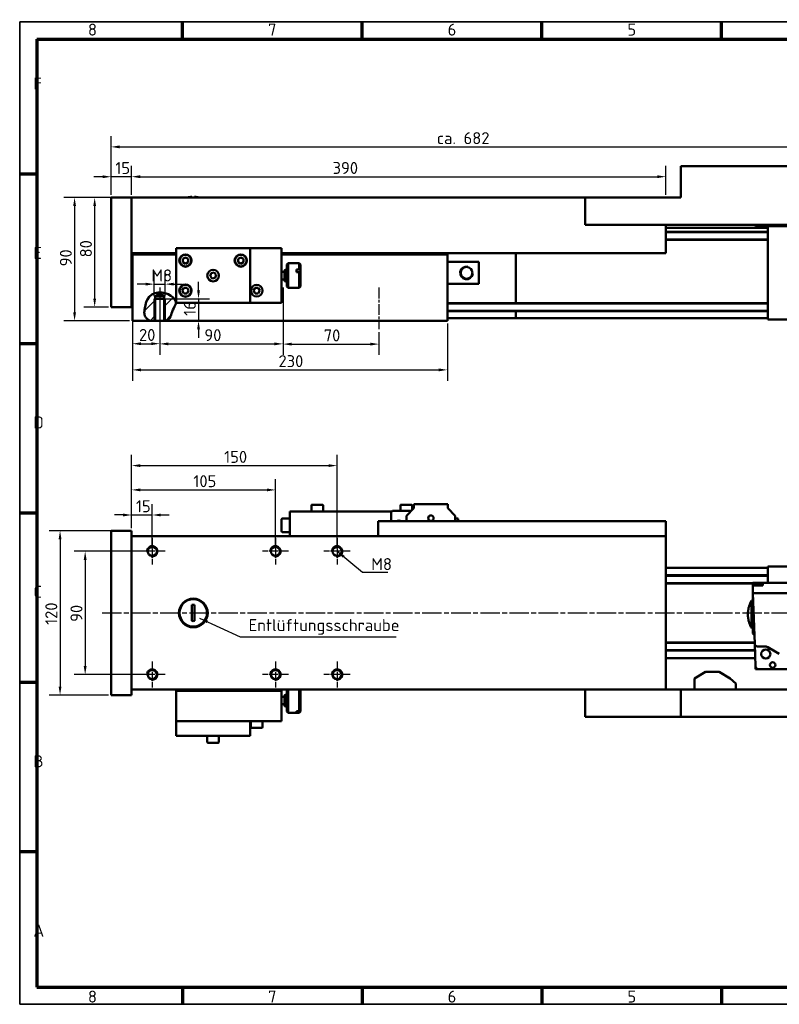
# Model space of a CAD drawing. Header units: millimetres. Extents: x 12 to 1038, y 12 to 732.
# Tile 1 of 4: x 12 to 567, y 12 to 732. Entities that reach past the tile are written whole.
import ezdxf

# ---------------------------------------------------------------- set-up
doc = ezdxf.new("R2010")
doc.units = ezdxf.units.MM
doc.header["$LTSCALE"] = 2.5
doc.linetypes.add('CHAIN', pattern=[0.3543, 0.2362, -0.0295, 0.0591, -0.0295])
doc.layers.get('0').update_dxf_attribs({"lineweight": 25})
for name, color, linetype, lineweight in [('Bemaßung (ISO)', 7, 'Continuous', 25), ('Mittellinie (ISO)', 7, 'Continuous', 25), ('Mittelpunktmarkierung (ISO)', 7, 'Continuous', 25), ('Rahmen (ISO)', 7, 'Continuous', 70), ('Schraffur (ISO)', 7, 'Continuous', 18), ('Sichtbar (ISO)', 7, 'Continuous', 50), ('Sichtbar schmal (ISO)', 7, 'Continuous', 35), ('Symbol (ISO)', 7, 'Continuous', 25)]:
    doc.layers.add(name, color=color, linetype=linetype, lineweight=lineweight)
doc.styles.add('Notiztext (DIN)', font='isocpeur.ttf')
doc.dimstyles.new('Standard (DIN)', dxfattribs={"dimscale": 2.5, "dimtxt": 3.5, "dimasz": 2.5, "dimexe": 3.175, "dimexo": 0.8, "dimgap": 0.8, "dimtad": 1, "dimdec": 3, "dimrnd": 1e-08, "dimtxsty": 'Notiztext (DIN)', "dimcen": 0.09, "dimdle": 10, "dimclrd": 256, "dimclre": 256, "dimclrt": 256, "dimazin": 2, "dimtfac": 0.571429, "dimtdec": 3, "dimtmove": 0, "dimatfit": 3, "dimfxl": 1, "dimtolj": 1, "dimlwd": -1, "dimlwe": -1, "dimarcsym": 0})
doc.dimstyles.new('Standard - Methode 2a (DIN)$7', dxfattribs={"dimscale": 2.5, "dimtxt": 3.5, "dimasz": 2.5, "dimexe": 3.175, "dimexo": 0.8, "dimgap": 0.8, "dimtad": 1, "dimtih": 1, "dimtoh": 1, "dimrnd": 1e-08, "dimtxsty": 'Notiztext (DIN)', "dimcen": 0.09, "dimdle": 10, "dimclrd": 256, "dimclre": 256, "dimclrt": 256, "dimazin": 2, "dimtfac": 1, "dimtmove": 0, "dimatfit": 3, "dimfxl": 1, "dimtolj": 1, "dimlwd": -1, "dimlwe": -1, "dimarcsym": 0})

# ---------------------------------------------------------------- blocks, each defined once
blk = doc.blocks.new('Ränder Hagen+Goebel Rahmen')
at = {"layer": 'Rahmen (ISO)', "linetype": 'Continuous', "lineweight": 35}
for p, q in [((5, 292), (5, 5)), ((5, 292), (415, 292)), ((5, 5), (415, 5))]:
    blk.add_line(p, q, dxfattribs=at)
at = {"layer": 'Rahmen (ISO)'}
for p, q in [((52.5, 287), (52.5, 292)), ((105, 287), (105, 292)), ((157.5, 287), (157.5, 292)), ((210, 287), (210, 292)), ((10, 287), (410, 287)), ((10, 287), (10, 10)), ((10, 247.5), (5, 247.5)), ((10, 198), (5, 198)), ((10, 148.5), (5, 148.5)), ((10, 99), (5, 99)), ((10, 49.5), (5, 49.5)), ((10, 10), (410, 10)), ((52.5, 10), (52.5, 5)), ((105, 10), (105, 5)), ((157.5, 10), (157.5, 5)), ((210, 10), (210, 5))]:
    blk.add_line(p, q, dxfattribs=at)
at = {"layer": 'Symbol (ISO)', "char_height": 3.5, "style": 'Notiztext (DIN)'}
for s, insert, attachment_point in [('8', (26.25, 288), 8), ('7', (78.75, 288), 8), ('6', (131.25, 288), 8), ('5', (183.75, 288), 8), ('F', (9, 272.25), 7), ('E', (9, 222.75), 7), ('D', (9, 173.25), 7), ('C', (9, 123.75), 7), ('B', (9, 74.25), 7), ('A', (9, 24.75), 7), ('8', (26.25, 9), 2), ('7', (78.75, 9), 2), ('6', (131.25, 9), 2), ('5', (183.75, 9), 2)]:
    blk.add_mtext(s, dxfattribs=dict(at, insert=insert, attachment_point=attachment_point))
blk = doc.blocks.new('*D6')
at = {"layer": 'Bemaßung (ISO)'}
for p, q in [((94.24, 360.35), (94.24, 377.82)), ((109.24, 345.35), (109.24, 377.82)), ((87.99, 369.88), (81.74, 369.88)), ((94.24, 369.88), (109.24, 369.88)), ((115.49, 369.88), (121.74, 369.88))]:
    blk.add_line(p, q, dxfattribs=at)
for points in [[(87.99, 370.92), (87.99, 368.84), (94.24, 369.88)], [(115.49, 370.92), (115.49, 368.84), (109.24, 369.88)]]:
    blk.add_solid(points, dxfattribs=at)
at = {"layer": 'Defpoints', "color": 0}
for p in [(109.24, 369.88), (94.24, 358.35), (109.24, 343.35)]:
    blk.add_point(p, dxfattribs=at)
at = {"layer": 'Bemaßung (ISO)', "insert": (97.36, 380.63), "char_height": 8.75, "attachment_point": 1, "style": 'Notiztext (DIN)'}
blk.add_mtext('\\A1;15', dxfattribs=at)
blk = doc.blocks.new('*D7')
at = {"layer": 'Bemaßung (ISO)'}
for p, q in [((94.24, 360.35), (94.24, 396.14)), ((199.24, 345.35), (199.24, 396.14)), ((100.49, 388.2), (192.99, 388.2))]:
    blk.add_line(p, q, dxfattribs=at)
for points in [[(100.49, 389.24), (100.49, 387.16), (94.24, 388.2)], [(192.99, 389.24), (192.99, 387.16), (199.24, 388.2)]]:
    blk.add_solid(points, dxfattribs=at)
at = {"layer": 'Defpoints', "color": 0}
for p in [(199.24, 388.2), (94.24, 358.35), (199.24, 343.35)]:
    blk.add_point(p, dxfattribs=at)
at = {"layer": 'Bemaßung (ISO)', "insert": (139.3, 398.95), "char_height": 8.75, "attachment_point": 1, "style": 'Notiztext (DIN)'}
blk.add_mtext('\\A1;105', dxfattribs=at)
blk = doc.blocks.new('*D8')
at = {"layer": 'Bemaßung (ISO)'}
for p, q in [((94.24, 360.35), (94.24, 413.89)), ((244.24, 345.35), (244.24, 413.89)), ((100.49, 405.95), (237.99, 405.95))]:
    blk.add_line(p, q, dxfattribs=at)
for points in [[(100.49, 406.99), (100.49, 404.91), (94.24, 405.95)], [(237.99, 406.99), (237.99, 404.91), (244.24, 405.95)]]:
    blk.add_solid(points, dxfattribs=at)
at = {"layer": 'Defpoints', "color": 0}
for p in [(244.24, 405.95), (94.24, 358.35), (244.24, 343.35)]:
    blk.add_point(p, dxfattribs=at)
at = {"layer": 'Bemaßung (ISO)', "insert": (161.8, 416.7), "char_height": 8.75, "attachment_point": 1, "style": 'Notiztext (DIN)'}
blk.add_mtext('\\A1;150', dxfattribs=at)
blk = doc.blocks.new('*D9')
at = {"layer": 'Bemaßung (ISO)'}
for p, q in [((107.24, 343.35), (52.37, 343.35)), ((60.3, 337.1), (60.3, 259.6)), ((107.24, 253.35), (52.37, 253.35))]:
    blk.add_line(p, q, dxfattribs=at)
for points in [[(59.26, 337.1), (61.35, 337.1), (60.3, 343.35)], [(59.26, 259.6), (61.35, 259.6), (60.3, 253.35)]]:
    blk.add_solid(points, dxfattribs=at)
at = {"layer": 'Defpoints', "color": 0}
for p in [(109.24, 343.35), (60.3, 253.35), (109.24, 253.35)]:
    blk.add_point(p, dxfattribs=at)
at = {"layer": 'Bemaßung (ISO)', "insert": (49.55, 291.83), "char_height": 8.75, "attachment_point": 1, "rotation": 90, "style": 'Notiztext (DIN)'}
blk.add_mtext('\\A1;90', dxfattribs=at)
blk = doc.blocks.new('*D10')
at = {"layer": 'Bemaßung (ISO)'}
for p, q in [((92.24, 358.35), (34.03, 358.35)), ((41.96, 352.1), (41.96, 244.6)), ((77.24, 238.35), (34.03, 238.35))]:
    blk.add_line(p, q, dxfattribs=at)
for points in [[(40.92, 352.1), (43, 352.1), (41.96, 358.35)], [(40.92, 244.6), (43, 244.6), (41.96, 238.35)]]:
    blk.add_solid(points, dxfattribs=at)
at = {"layer": 'Defpoints', "color": 0}
for p in [(94.24, 358.35), (41.96, 238.35), (79.24, 238.35)]:
    blk.add_point(p, dxfattribs=at)
at = {"layer": 'Bemaßung (ISO)', "insert": (31.21, 289.64), "char_height": 8.75, "attachment_point": 1, "rotation": 90, "style": 'Notiztext (DIN)'}
blk.add_mtext('\\A1;120', dxfattribs=at)
blk = doc.blocks.new('*D11')
at = {"layer": 'Bemaßung (ISO)'}
for p, q in [((79.24, 603.74), (79.24, 624.87)), ((94.24, 603.74), (94.24, 624.87)), ((72.99, 616.93), (66.74, 616.93)), ((94.24, 616.93), (79.24, 616.93)), ((100.49, 616.93), (106.74, 616.93))]:
    blk.add_line(p, q, dxfattribs=at)
for points in [[(72.99, 617.97), (72.99, 615.89), (79.24, 616.93)], [(100.49, 617.97), (100.49, 615.89), (94.24, 616.93)]]:
    blk.add_solid(points, dxfattribs=at)
at = {"layer": 'Defpoints', "color": 0}
for p in [(79.24, 616.93), (79.24, 601.74), (94.24, 601.74)]:
    blk.add_point(p, dxfattribs=at)
at = {"layer": 'Bemaßung (ISO)', "insert": (82.36, 627.68), "char_height": 8.75, "attachment_point": 1, "style": 'Notiztext (DIN)'}
blk.add_mtext('\\A1;15', dxfattribs=at)
blk = doc.blocks.new('*D12')
at = {"layer": 'Bemaßung (ISO)'}
for p, q in [((94.24, 603.74), (94.24, 624.91)), ((484.24, 603.74), (484.24, 624.91)), ((100.49, 616.97), (477.99, 616.97))]:
    blk.add_line(p, q, dxfattribs=at)
for points in [[(100.49, 618.01), (100.49, 615.93), (94.24, 616.97)], [(477.99, 618.01), (477.99, 615.93), (484.24, 616.97)]]:
    blk.add_solid(points, dxfattribs=at)
at = {"layer": 'Defpoints', "color": 0}
for p in [(484.24, 616.97), (94.24, 601.74), (484.24, 601.74)]:
    blk.add_point(p, dxfattribs=at)
at = {"layer": 'Bemaßung (ISO)', "insert": (240.93, 627.72), "char_height": 8.75, "attachment_point": 1, "style": 'Notiztext (DIN)'}
blk.add_mtext('\\A1;390', dxfattribs=at)
blk = doc.blocks.new('*D13')
at = {"layer": 'Bemaßung (ISO)'}
for p, q in [((79.24, 603.74), (79.24, 646.67)), ((760.74, 557.66), (760.74, 646.67)), ((85.49, 638.74), (754.49, 638.74))]:
    blk.add_line(p, q, dxfattribs=at)
for points in [[(85.49, 639.78), (85.49, 637.69), (79.24, 638.74)], [(754.49, 639.78), (754.49, 637.69), (760.74, 638.74)]]:
    blk.add_solid(points, dxfattribs=at)
at = {"layer": 'Defpoints', "color": 0}
for p in [(760.74, 638.74), (79.24, 601.74), (760.74, 555.66)]:
    blk.add_point(p, dxfattribs=at)
at = {"layer": 'Bemaßung (ISO)', "insert": (311.49, 649.49), "char_height": 8.75, "attachment_point": 1, "style": 'Notiztext (DIN)'}
blk.add_mtext('\\A1; ca. 682', dxfattribs=at)
blk = doc.blocks.new('*D14')
at = {"layer": 'Bemaßung (ISO)'}
for p, q in [((77.24, 601.74), (59.3, 601.74)), ((67.23, 595.49), (67.23, 527.99)), ((77.24, 521.74), (59.3, 521.74))]:
    blk.add_line(p, q, dxfattribs=at)
for points in [[(66.19, 595.49), (68.27, 595.49), (67.23, 601.74)], [(66.19, 527.99), (68.27, 527.99), (67.23, 521.74)]]:
    blk.add_solid(points, dxfattribs=at)
at = {"layer": 'Defpoints', "color": 0}
for p in [(79.24, 601.74), (67.23, 521.74), (79.24, 521.74)]:
    blk.add_point(p, dxfattribs=at)
at = {"layer": 'Bemaßung (ISO)', "insert": (56.48, 558.02), "char_height": 8.75, "attachment_point": 1, "rotation": 90, "style": 'Notiztext (DIN)'}
blk.add_mtext('\\A1;80', dxfattribs=at)
blk = doc.blocks.new('*D15')
at = {"layer": 'Bemaßung (ISO)'}
for p, q in [((92.24, 601.74), (44.62, 601.74)), ((52.56, 595.49), (52.56, 517.99)), ((92.74, 511.74), (44.62, 511.74))]:
    blk.add_line(p, q, dxfattribs=at)
for points in [[(51.52, 595.49), (53.6, 595.49), (52.56, 601.74)], [(51.52, 517.99), (53.6, 517.99), (52.56, 511.74)]]:
    blk.add_solid(points, dxfattribs=at)
at = {"layer": 'Defpoints', "color": 0}
for p in [(94.24, 601.74), (52.56, 511.74), (94.74, 511.74)]:
    blk.add_point(p, dxfattribs=at)
at = {"layer": 'Bemaßung (ISO)', "insert": (41.81, 551.49), "char_height": 8.75, "attachment_point": 1, "rotation": 90, "style": 'Notiztext (DIN)'}
blk.add_mtext('\\A1;90', dxfattribs=at)
blk = doc.blocks.new('*D16')
at = {"layer": 'Bemaßung (ISO)'}
for p, q in [((94.74, 558.24), (94.74, 487.05)), ((114.74, 503.49), (114.74, 487.05)), ((100.99, 494.99), (108.49, 494.99))]:
    blk.add_line(p, q, dxfattribs=at)
for points in [[(100.99, 496.03), (100.99, 493.95), (94.74, 494.99)], [(108.49, 496.03), (108.49, 493.95), (114.74, 494.99)]]:
    blk.add_solid(points, dxfattribs=at)
at = {"layer": 'Defpoints', "color": 0}
for p in [(94.74, 560.24), (114.74, 505.49), (114.74, 494.99)]:
    blk.add_point(p, dxfattribs=at)
at = {"layer": 'Bemaßung (ISO)', "insert": (99.59, 505.74), "char_height": 8.75, "attachment_point": 1, "style": 'Notiztext (DIN)'}
blk.add_mtext('\\A1;20', dxfattribs=at)
blk = doc.blocks.new('*D17')
at = {"layer": 'Bemaßung (ISO)'}
for p, q in [((114.74, 533.99), (114.74, 486.91)), ((204.74, 503.49), (204.74, 486.91)), ((120.99, 494.85), (198.49, 494.85))]:
    blk.add_line(p, q, dxfattribs=at)
for points in [[(120.99, 495.89), (120.99, 493.81), (114.74, 494.85)], [(198.49, 495.89), (198.49, 493.81), (204.74, 494.85)]]:
    blk.add_solid(points, dxfattribs=at)
at = {"layer": 'Defpoints', "color": 0}
for p in [(114.74, 535.99), (204.74, 505.49), (204.74, 494.85)]:
    blk.add_point(p, dxfattribs=at)
at = {"layer": 'Bemaßung (ISO)', "insert": (147.33, 505.6), "char_height": 8.75, "attachment_point": 1, "style": 'Notiztext (DIN)'}
blk.add_mtext('\\A1;90', dxfattribs=at)
blk = doc.blocks.new('*D18')
at = {"layer": 'Bemaßung (ISO)'}
for p, q in [((204.74, 533.99), (204.74, 486.75)), ((274.74, 503.49), (274.74, 486.75)), ((210.99, 494.69), (268.49, 494.69))]:
    blk.add_line(p, q, dxfattribs=at)
for points in [[(210.99, 495.73), (210.99, 493.64), (204.74, 494.69)], [(268.49, 495.73), (268.49, 493.64), (274.74, 494.69)]]:
    blk.add_solid(points, dxfattribs=at)
at = {"layer": 'Defpoints', "color": 0}
for p in [(204.74, 535.99), (274.74, 505.49), (274.74, 494.69)]:
    blk.add_point(p, dxfattribs=at)
at = {"layer": 'Bemaßung (ISO)', "insert": (234.48, 505.44), "char_height": 8.75, "attachment_point": 1, "style": 'Notiztext (DIN)'}
blk.add_mtext('\\A1;70', dxfattribs=at)
blk = doc.blocks.new('*D19')
at = {"layer": 'Bemaßung (ISO)'}
for p, q in [((94.74, 558.24), (94.74, 467.92)), ((324.74, 509.74), (324.74, 467.92)), ((100.99, 475.86), (318.49, 475.86))]:
    blk.add_line(p, q, dxfattribs=at)
for points in [[(100.99, 476.9), (100.99, 474.81), (94.74, 475.86)], [(318.49, 476.9), (318.49, 474.81), (324.74, 475.86)]]:
    blk.add_solid(points, dxfattribs=at)
at = {"layer": 'Defpoints', "color": 0}
for p in [(94.74, 560.24), (324.74, 511.74), (324.74, 475.86)]:
    blk.add_point(p, dxfattribs=at)
at = {"layer": 'Bemaßung (ISO)', "insert": (201.43, 486.61), "char_height": 8.75, "attachment_point": 1, "style": 'Notiztext (DIN)'}
blk.add_mtext('\\A1;230', dxfattribs=at)
blk = doc.blocks.new('*D28')
at = {"layer": 'Bemaßung (ISO)'}
for p, q in [((143.06, 533.99), (143.06, 540.24)), ((112.74, 527.74), (151, 527.74)), ((143.06, 527.74), (143.06, 511.74)), ((120.06, 511.74), (151, 511.74)), ((143.06, 505.49), (143.06, 499.24))]:
    blk.add_line(p, q, dxfattribs=at)
for points in [[(142.02, 533.99), (144.1, 533.99), (143.06, 527.74)], [(142.02, 505.49), (144.1, 505.49), (143.06, 511.74)]]:
    blk.add_solid(points, dxfattribs=at)
at = {"layer": 'Defpoints', "color": 0}
for p in [(110.74, 527.74), (118.06, 511.74), (143.06, 511.74)]:
    blk.add_point(p, dxfattribs=at)
at = {"layer": 'Bemaßung (ISO)', "insert": (132.31, 515.36), "char_height": 8.75, "attachment_point": 1, "rotation": 90, "style": 'Notiztext (DIN)'}
blk.add_mtext('\\A1;16', dxfattribs=at)
blk = doc.blocks.new('*D29')
at = {"layer": 'Bemaßung (ISO)'}
for p, q in [((110.74, 529.74), (110.74, 546.43)), ((118.74, 529.74), (118.74, 546.43)), ((104.49, 538.49), (98.24, 538.49)), ((110.74, 538.49), (118.74, 538.49)), ((124.99, 538.49), (131.24, 538.49))]:
    blk.add_line(p, q, dxfattribs=at)
for points in [[(104.49, 539.53), (104.49, 537.45), (110.74, 538.49)], [(124.99, 539.53), (124.99, 537.45), (118.74, 538.49)]]:
    blk.add_solid(points, dxfattribs=at)
at = {"layer": 'Defpoints', "color": 0}
for p in [(118.74, 538.49), (110.74, 527.74), (118.74, 527.74)]:
    blk.add_point(p, dxfattribs=at)
at = {"layer": 'Bemaßung (ISO)', "insert": (108.61, 549.24), "char_height": 8.75, "attachment_point": 1, "style": 'Notiztext (DIN)'}
blk.add_mtext('\\A1;M8', dxfattribs=at)

msp = doc.modelspace()

# ---------------------------------------------------------------- hatches: boundary and pattern name
at = {"layer": 'Schraffur (ISO)'}
h = msp.add_hatch(dxfattribs=at)
h.set_pattern_fill('ANSI31', color=256, scale=63.5, style=0)
h.set_pattern_definition([(45, (0, 0), (-5.61266, 5.61266), [])])
edge = h.paths.add_edge_path()
edge.add_spline(control_points=[(107.8252, 511.7358), (107.0269, 512.1374), (106.2543, 512.6213), (105.593, 513.1901)], knot_values=[0.11928256, 0.11928256, 0.11928256, 0.11928256, 0.37963108, 0.37963108, 0.37963108, 0.37963108], degree=3, periodic=0)
edge.add_spline(control_points=[(105.593, 513.1901), (105.5191, 513.2536), (105.4466, 513.3183), (104.6302, 514.0736), (104.2255, 514.7146), (103.7079, 515.8376), (103.5638, 516.4434), (103.4436, 517.9111), (103.5257, 518.7829), (103.7443, 520.2454), (104.3042, 523.8726), (105.3796, 526.8734), (105.9372, 528.0081), (107.7029, 530.0244), (108.723, 530.7853), (111.1285, 531.9652), (112.5129, 532.3211), (115.5571, 532.5589), (117.1982, 532.3581), (120.6592, 531.3421), (122.3569, 530.4368), (124.6135, 528.7058), (125.4055, 527.8947), (126.3133, 526.4502), (126.4781, 525.9397), (126.6244, 525.1204), (126.6162, 524.7135), (126.4347, 523.8198), (126.2443, 523.3593), (125.634, 522.1347), (125.144, 521.3464), (123.7859, 518.4974), (123.3889, 517.0262), (122.4607, 514.6816), (122.0763, 513.8538), (121.2104, 512.5905), (120.8072, 512.1321), (120.3404, 511.7358)], knot_values=[0.37963108, 0.37963108, 0.37963108, 0.37963108, 0.40872605, 0.40872605, 0.71418423, 0.71418423, 1.04676779, 1.04676779, 1.4719565, 1.4719565, 1.68644578, 1.68644578, 1.80195195, 1.80195195, 1.90577222, 1.90577222, 2.02166857, 2.02166857, 2.15530119, 2.15530119, 2.3160909, 2.3160909, 2.43123952, 2.43123952, 2.51746435, 2.51746435, 2.60690166, 2.60690166, 2.70900864, 2.70900864, 2.86925582, 2.86925582, 3.130898, 3.130898, 3.27557915, 3.27557915, 3.37663319, 3.37663319, 3.37663319, 3.37663319], degree=3, periodic=0)
edge.add_line((120.3404, 511.7358), (118.7379, 511.7358))
edge.add_line((118.7379, 511.7358), (118.0614, 511.7358))
edge.add_line((118.0614, 511.7358), (118.0614, 527.7358))
edge.add_line((118.0614, 527.7358), (118.0614, 529.7358))
edge.add_line((118.0614, 529.7358), (114.7379, 531.7328))
edge.add_line((114.7379, 531.7328), (111.4144, 529.7358))
edge.add_line((111.4144, 529.7358), (111.4144, 527.7358))
edge.add_line((111.4144, 527.7358), (111.4144, 511.7358))
edge.add_line((111.4144, 511.7358), (110.7379, 511.7358))
edge.add_line((110.7379, 511.7358), (107.8252, 511.7358))

# ---------------------------------------------------------------- linework, layer by layer
at = {"layer": 'Mittellinie (ISO)', "linetype": 'CHAIN', "ltscale": 13.55663}
for p, q in [((114.7379, 535.9858), (114.7379, 505.4858)), ((204.7379, 535.9858), (204.7379, 505.4858)), ((274.7379, 535.9858), (274.7379, 505.4858))]:
    msp.add_line(p, q, dxfattribs=at)
at = {"layer": 'Mittellinie (ISO)', "linetype": 'CHAIN', "ltscale": 23.990969}
msp.add_line((72.6049, 298.3493), (765.4879, 298.3493), dxfattribs=at)
at = {"layer": 'Mittelpunktmarkierung (ISO)', "linetype": 'CHAIN', "ltscale": 8.510415}
for p, q in [((109.2379, 352.9228), (109.2379, 333.7758)), ((199.2379, 352.9228), (199.2379, 333.7758)), ((244.2379, 352.9228), (244.2379, 333.7758)), ((118.8114, 343.3493), (99.6644, 343.3493)), ((208.8114, 343.3493), (189.6644, 343.3493)), ((253.8114, 343.3493), (234.6644, 343.3493)), ((109.2379, 262.9228), (109.2379, 243.7758)), ((199.2379, 262.9228), (199.2379, 243.7758)), ((244.2379, 262.9228), (244.2379, 243.7758)), ((118.8114, 253.3493), (99.6644, 253.3493)), ((208.8114, 253.3493), (189.6644, 253.3493)), ((253.8114, 253.3493), (234.6644, 253.3493))]:
    msp.add_line(p, q, dxfattribs=at)
at = {"layer": 'Sichtbar (ISO)'}
for p, q in [((495.2379, 624.7358), (495.2379, 601.7358)), ((495.2379, 624.7358), (735.2379, 624.7358)), ((79.2379, 601.7358), (79.2379, 521.7358)), ((94.2379, 601.7358), (79.2379, 601.7358)), ((94.2379, 601.7358), (425.2379, 601.7358)), ((94.2379, 601.7358), (94.2379, 521.7358)), ((138.2379, 602.2083), (138.2379, 601.7358)), ((140.2379, 601.7358), (140.2379, 602.2083)), ((495.2379, 601.7358), (425.2379, 601.7358)), ((425.2379, 601.7358), (425.2379, 581.7358)), ((425.2379, 581.7358), (735.2379, 581.7358)), ((484.2379, 561.0358), (484.2379, 581.7358)), ((558.7379, 579.7358), (484.2379, 579.7358)), ((484.2379, 576.7918), (558.7379, 576.7918)), ((549.7379, 581.7358), (549.7379, 580.7358)), ((549.7379, 580.7358), (624.7379, 580.7358)), ((558.7379, 580.7358), (558.7379, 512.7358)), ((484.2379, 570.7918), (558.7379, 570.7918)), ((126.7379, 561.0358), (94.2379, 561.0358)), ((94.7379, 561.0358), (94.7379, 560.2358)), ((180.7379, 564.7358), (126.7379, 564.7358)), ((126.7379, 564.7358), (126.7379, 524.7358)), ((180.7379, 524.7358), (180.7379, 564.7358)), ((180.7379, 564.7358), (203.7379, 564.7358)), ((203.7379, 524.7358), (203.7379, 564.7358)), ((484.2379, 561.0358), (203.7379, 561.0358)), ((324.7379, 560.2358), (324.7379, 561.0358)), ((374.7379, 524.6362), (374.7379, 561.0358)), ((374.7379, 524.6362), (374.7379, 561.0358)), ((126.7379, 560.2358), (94.7379, 560.2358)), ((94.7379, 560.2358), (94.7379, 511.7358)), ((131.5389, 556.8905), (133.5389, 558.0452)), ((131.5389, 554.5811), (131.5389, 556.8905)), ((133.5389, 553.4264), (131.5389, 554.5811)), ((133.5389, 558.0452), (135.5389, 556.8905)), ((135.5389, 554.5811), (133.5389, 553.4264)), ((135.5389, 556.8905), (135.5389, 554.5811)), ((171.9369, 556.8905), (173.9369, 558.0452)), ((171.9369, 554.5811), (171.9369, 556.8905)), ((173.9369, 553.4264), (171.9369, 554.5811)), ((173.9369, 558.0452), (175.9369, 556.8905)), ((175.9369, 554.5811), (173.9369, 553.4264)), ((175.9369, 556.8905), (175.9369, 554.5811)), ((324.7379, 560.2358), (203.7379, 560.2358)), ((324.7379, 511.7358), (324.7379, 560.2358)), ((324.7379, 554.7981), (347.7379, 554.7981)), ((347.7379, 538.6736), (347.7379, 554.7981)), ((152.1864, 546.4464), (154.4435, 546.9348)), ((154.4435, 546.9348), (155.9951, 545.2242)), ((203.7379, 547.4858), (205.7362, 547.4858)), ((205.7362, 548.1358), (205.7362, 541.3358)), ((207.5362, 552.7358), (208.5362, 553.7358)), ((207.5362, 536.7358), (207.5362, 552.7358)), ((208.5362, 553.7358), (208.5362, 535.7358)), ((208.5362, 553.7358), (216.5362, 553.7358)), ((214.5362, 549.1142), (214.5362, 547.2695)), ((214.5362, 549.1142), (216.5362, 549.1142)), ((216.5362, 547.2695), (214.5362, 547.2695)), ((216.5362, 549.1142), (216.5362, 553.7358)), ((217.5362, 552.7358), (216.5362, 553.7358)), ((216.5362, 535.7358), (216.5362, 547.2695)), ((217.5362, 552.7358), (217.5362, 548.7251)), ((217.5362, 548.7251), (217.5362, 546.8804)), ((217.5362, 546.8804), (217.5362, 536.7358)), ((151.4807, 544.2474), (152.1864, 546.4464)), ((153.0323, 542.5369), (151.4807, 544.2474)), ((155.2895, 543.0253), (153.0323, 542.5369)), ((155.9951, 545.2242), (155.2895, 543.0253)), ((203.7379, 541.9858), (205.7362, 541.9858)), ((131.2295, 533.7358), (132.3842, 535.7358)), ((132.3842, 531.7358), (131.2295, 533.7358)), ((132.3842, 535.7358), (134.6936, 535.7358)), ((134.6936, 535.7358), (135.8483, 533.7358)), ((135.8483, 533.7358), (134.6936, 531.7358)), ((183.2295, 533.7358), (184.3842, 535.7358)), ((184.3842, 531.7358), (183.2295, 533.7358)), ((184.3842, 535.7358), (186.6936, 535.7358)), ((186.6936, 535.7358), (187.8483, 533.7358)), ((187.8483, 533.7358), (186.6936, 531.7358)), ((207.5362, 536.7358), (208.5362, 535.7358)), ((208.5362, 535.7358), (216.5362, 535.7358)), ((217.5362, 536.7358), (216.5362, 535.7358)), ((347.7379, 538.6736), (324.7379, 538.6736)), ((110.7379, 527.7358), (118.7379, 527.7358)), ((114.7379, 531.7328), (111.4144, 529.7358)), ((111.4144, 529.7358), (111.4144, 511.7358)), ((111.4144, 529.7358), (118.0614, 529.7358)), ((118.0614, 529.7358), (114.7379, 531.7328)), ((118.0614, 511.7358), (118.0614, 529.7358)), ((134.6936, 531.7358), (132.3842, 531.7358)), ((186.6936, 531.7358), (184.3842, 531.7358)), ((94.2379, 521.7358), (79.2379, 521.7358)), ((126.7379, 524.7358), (180.7379, 524.7358)), ((180.7379, 524.7358), (203.7379, 524.7358)), ((324.7379, 524.6362), (558.7379, 524.6362)), ((324.7379, 518.6362), (558.7379, 518.6362)), ((374.7379, 513.7358), (374.7379, 518.6362)), ((374.7379, 513.7358), (374.7379, 518.6362)), ((107.8252, 511.7358), (94.7379, 511.7358)), ((111.4144, 511.7358), (107.8252, 511.7358)), ((118.0614, 511.7358), (111.4144, 511.7358)), ((120.3404, 511.7358), (118.0614, 511.7358)), ((324.7379, 511.7358), (120.3404, 511.7358)), ((374.7379, 513.7358), (324.7379, 513.7358)), ((558.7379, 513.7358), (374.7379, 513.7358)), ((576.7379, 512.7358), (558.7379, 512.7358)), ((225.4879, 376.8493), (225.4879, 372.3493)), ((225.9879, 377.3493), (233.4879, 377.3493)), ((233.9879, 376.8493), (233.9879, 372.3493)), ((290.4879, 376.8493), (290.4879, 372.8493)), ((290.9879, 377.3493), (298.4879, 377.3493)), ((300.1879, 374.8493), (294.8379, 369.3493)), ((298.9879, 376.8493), (298.9879, 373.6157)), ((300.1879, 377.8493), (300.1879, 374.8493)), ((300.1879, 377.8493), (325.1879, 377.8493)), ((325.1879, 374.8493), (325.1879, 377.8493)), ((330.5379, 369.3493), (325.1879, 374.8493)), ((204.3379, 367.3493), (209.7379, 367.3493)), ((284.2379, 372.3493), (209.7379, 372.3493)), ((209.7379, 372.3493), (209.7379, 354.3493)), ((283.7379, 371.8493), (284.7379, 372.8493)), ((283.7379, 365.3493), (283.7379, 371.8493)), ((284.7379, 372.8493), (298.2425, 372.8493)), ((294.8379, 369.3493), (294.8379, 365.3493)), ((330.5379, 365.3493), (330.5379, 369.3493)), ((332.1379, 367.3493), (330.5379, 367.3493)), ((203.7379, 357.9493), (203.7379, 366.7493)), ((484.2379, 365.3493), (274.2379, 365.3493)), ((274.2379, 354.3493), (274.2379, 365.3493)), ((332.7379, 366.7493), (332.7379, 365.3493)), ((484.2379, 354.3493), (484.2379, 365.3493)), ((94.2379, 358.3493), (79.2379, 358.3493)), ((79.2379, 358.3493), (79.2379, 238.3493)), ((94.2379, 358.3493), (94.2379, 238.3493)), ((94.2379, 354.3493), (484.2379, 354.3493)), ((94.2379, 242.3493), (94.2379, 354.3493)), ((204.3379, 357.3493), (209.7379, 357.3493)), ((484.2379, 242.3493), (484.2379, 354.3493)), ((558.7379, 331.3493), (484.2379, 331.3493)), ((576.7379, 332.3493), (558.7379, 332.3493)), ((558.7379, 332.3493), (558.7379, 320.3493)), ((484.2379, 325.8499), (558.7379, 325.8499)), ((484.2379, 319.8499), (547.7379, 319.8499)), ((551.1379, 320.3493), (547.7379, 320.3493)), ((547.7379, 318.3493), (547.7379, 320.3493)), ((555.1379, 318.3493), (547.7379, 318.3493)), ((547.7379, 312.8493), (547.7379, 318.3493)), ((548.4245, 319.3393), (548.3379, 318.3493)), ((548.4245, 319.3393), (548.4917, 319.3393)), ((548.4319, 319.3393), (548.4629, 319.6929)), ((548.5234, 319.6929), (548.4917, 319.3393)), ((548.9627, 320.1493), (549.0376, 320.1493)), ((553.2382, 320.1493), (549.0376, 320.1493)), ((555.1379, 320.3493), (551.1379, 320.3493)), ((553.2382, 320.1493), (553.3131, 320.1493)), ((553.7841, 319.3393), (553.7524, 319.6929)), ((553.7841, 319.3393), (553.8513, 319.3393)), ((553.8129, 319.6929), (553.8439, 319.3393)), ((553.8513, 319.3393), (553.9379, 318.3493)), ((555.1379, 318.3493), (555.1379, 320.3493)), ((619.3379, 320.3493), (555.1379, 320.3493)), ((547.8379, 312.8493), (547.7379, 312.8493)), ((547.8379, 297.3493), (547.8379, 312.8493)), ((547.8379, 312.8493), (626.6379, 312.8493)), ((549.1289, 275.8795), (547.8379, 312.8493)), ((138.2379, 304.2088), (138.2379, 292.4899)), ((140.2379, 292.4899), (140.2379, 304.2088)), ((545.1379, 303.5), (545.1379, 303.5808)), ((546.8379, 287.3493), (546.8379, 307.3493)), ((547.8379, 307.3493), (546.8379, 307.3493)), ((547.8379, 297.3493), (547.8379, 283.3493)), ((545.1379, 291.1179), (545.1379, 291.1987)), ((547.8379, 287.3493), (546.8379, 287.3493)), ((547.8379, 283.3493), (548.8379, 282.3493)), ((548.8379, 284.2131), (548.8379, 282.3493)), ((548.8379, 282.3493), (548.903, 282.3493)), ((484.2379, 276.8499), (549.095, 276.8499)), ((549.7086, 259.2795), (549.1289, 275.8795)), ((556.1732, 273.9493), (551.1277, 273.9493)), ((567.0845, 268.4232), (558.6732, 273.2795)), ((484.2379, 270.8499), (549.3046, 270.8499)), ((549.4966, 265.3493), (484.2379, 265.3493)), ((549.7379, 257.3493), (549.7379, 259.0013)), ((513.2458, 255.3493), (505.2458, 250.3493)), ((523.2458, 255.3493), (513.2458, 255.3493)), ((531.2458, 250.3493), (523.2458, 255.3493)), ((551.7074, 257.3493), (549.7379, 257.3493)), ((572.9757, 257.3493), (551.7074, 257.3493)), ((505.2458, 250.3493), (505.2458, 242.3493)), ((535.2458, 246.8493), (531.2458, 250.3493)), ((535.2458, 242.3493), (535.2458, 246.8493)), ((94.2379, 238.3493), (79.2379, 238.3493)), ((94.2379, 242.3493), (484.2379, 242.3493)), ((126.7379, 241.3493), (126.7379, 242.3493)), ((126.7379, 241.3493), (203.7379, 241.3493)), ((126.7379, 219.3493), (126.7379, 241.3493)), ((203.7379, 241.3493), (203.7379, 242.3493)), ((203.7379, 219.3493), (203.7379, 241.3493)), ((205.7362, 237.7493), (205.7362, 230.9493)), ((207.5362, 226.3493), (207.5362, 242.3493)), ((208.5362, 242.3493), (208.5362, 225.3493)), ((216.5362, 226.4861), (216.5362, 242.3493)), ((217.5362, 242.3493), (217.5362, 227.4149)), ((425.2379, 242.3493), (425.2379, 222.3493)), ((425.2379, 242.3493), (495.2379, 242.3493)), ((495.2379, 242.3493), (495.2379, 222.3493)), ((495.2379, 242.3493), (735.2379, 242.3493)), ((203.7379, 237.0993), (205.7362, 237.0993)), ((203.7379, 231.5993), (205.7362, 231.5993)), ((207.5362, 226.3493), (208.5362, 225.3493)), ((208.5362, 225.3493), (216.5362, 225.3493)), ((214.5362, 226.4861), (214.5362, 225.7133)), ((214.5362, 226.4861), (216.5362, 226.4861)), ((216.5362, 225.7133), (214.5362, 225.7133)), ((217.5362, 226.3493), (216.5362, 225.3493)), ((216.5362, 225.3493), (216.5362, 225.7133)), ((217.5362, 227.4149), (217.5362, 226.6422)), ((217.5362, 226.6422), (217.5362, 226.3493)), ((126.7379, 219.2493), (126.7379, 219.3493)), ((126.7379, 219.3493), (203.7379, 219.3493)), ((180.7379, 219.2493), (126.7379, 219.2493)), ((126.7379, 208.5493), (126.7379, 219.2493)), ((180.7379, 219.3493), (180.7379, 219.2493)), ((180.7379, 208.5493), (180.7379, 219.2493)), ((181.2889, 214.8493), (181.2889, 219.3493)), ((189.7889, 214.8493), (189.7889, 219.3493)), ((495.2379, 222.3493), (425.2379, 222.3493)), ((495.2379, 222.3493), (735.2379, 222.3493)), ((189.2889, 214.3493), (181.7889, 214.3493)), ((180.7379, 208.5493), (126.7379, 208.5493)), ((149.4879, 204.0493), (149.4879, 208.5493)), ((157.4879, 203.5493), (149.9879, 203.5493)), ((157.9879, 204.0493), (157.9879, 208.5493))]:
    msp.add_line(p, q, dxfattribs=at)
at = {"layer": 'Sichtbar (ISO)', "flags": 128}
for points in [[(216.5362, 549.1142), (216.5803, 549.097), (216.6242, 549.08), (216.6679, 549.063), (216.7113, 549.0461), (216.7545, 549.0293), (216.7975, 549.0126), (216.8403, 548.9959), (216.8829, 548.9794), (216.9253, 548.9629), (216.9674, 548.9465), (217.0094, 548.9302), (217.0511, 548.9139), (217.0926, 548.8978), (217.134, 548.8817), (217.1751, 548.8657), (217.216, 548.8498), (217.2567, 548.8339), (217.2972, 548.8181), (217.3375, 548.8024), (217.3777, 548.7868), (217.4176, 548.7713), (217.4573, 548.7558), (217.4968, 548.7404), (217.5362, 548.7251)], [(217.5362, 546.8804), (217.4968, 546.8957), (217.4573, 546.9111), (217.4176, 546.9266), (217.3776, 546.9422), (217.3375, 546.9578), (217.2972, 546.9735), (217.2567, 546.9892), (217.216, 547.0051), (217.1751, 547.021), (217.134, 547.037), (217.0926, 547.0531), (217.0511, 547.0693), (217.0094, 547.0855), (216.9674, 547.1018), (216.9253, 547.1182), (216.8829, 547.1347), (216.8403, 547.1513), (216.7975, 547.1679), (216.7545, 547.1846), (216.7113, 547.2014), (216.6679, 547.2183), (216.6242, 547.2353), (216.5803, 547.2524), (216.5362, 547.2695)], [(105.593, 513.1901), (105.1063, 513.6457), (104.7091, 514.0893), (104.3944, 514.5125), (104.1499, 514.9119), (103.9632, 515.284), (103.8157, 515.6469), (103.6978, 516.0159), (103.608, 516.392), (103.5442, 516.7761), (103.5049, 517.169), (103.4881, 517.5704), (103.4917, 517.9808), (103.5137, 518.4015), (103.552, 518.8337), (103.6042, 519.2787), (103.6684, 519.7378), (103.8649, 520.9477), (104.2913, 523.1634), (104.881, 525.4613), (105.6918, 527.3769), (107.0653, 529.2889), (108.9779, 530.8544), (111.2276, 531.8983), (113.6597, 532.4077), (116.1513, 532.4079), (118.6026, 531.9448), (120.9035, 531.0923), (122.9166, 529.9674), (124.5688, 528.6698), (125.8096, 527.2449), (126.4544, 525.9359), (126.6008, 524.9572), (126.4623, 524.0112), (126.0985, 523.0711), (125.5885, 522.094), (124.9852, 520.9795), (124.3501, 519.6563), (123.8304, 518.373), (123.3928, 517.1588), (122.9687, 515.9781), (122.4926, 514.8034), (121.9171, 513.6663), (121.2027, 512.6215), (120.3404, 511.7358)], [(107.8252, 511.7358), (107.7256, 511.7865), (107.6262, 511.8379), (107.5272, 511.8903), (107.4286, 511.9435), (107.3304, 511.9976), (107.2326, 512.0525), (107.1353, 512.1083), (107.0386, 512.1649), (106.9425, 512.2225), (106.8469, 512.2809), (106.752, 512.3401), (106.6577, 512.4003), (106.5642, 512.4613), (106.4714, 512.5231), (106.3794, 512.5859), (106.2882, 512.6495), (106.1979, 512.714), (106.1085, 512.7794), (106.02, 512.8456), (105.9325, 512.9128), (105.846, 512.9808), (105.7606, 513.0497), (105.6762, 513.1194), (105.593, 513.1901)], [(548.4629, 319.6929), (548.4666, 319.7241), (548.4724, 319.7553), (548.4801, 319.7859), (548.4895, 319.8154), (548.5002, 319.8432), (548.5128, 319.8705), (548.5274, 319.898), (548.5441, 319.9249), (548.5624, 319.9508), (548.5821, 319.9751), (548.6025, 319.9974), (548.6238, 320.018), (548.6472, 320.0381), (548.6723, 320.0571), (548.6988, 320.0746), (548.7261, 320.0903), (548.7536, 320.1039), (548.7808, 320.1154), (548.8095, 320.1254), (548.8396, 320.1341), (548.8706, 320.1409), (548.9019, 320.1456), (548.9328, 320.1484), (548.9627, 320.1493)], [(549.0376, 320.1493), (549.0072, 320.1485), (548.9758, 320.1458), (548.944, 320.1412), (548.9125, 320.1346), (548.8817, 320.1262), (548.8522, 320.1163), (548.8244, 320.1051), (548.7964, 320.0918), (548.7685, 320.0765), (548.7412, 320.0593), (548.7152, 320.0404), (548.6909, 320.0204), (548.6687, 319.9998), (548.6478, 319.9777), (548.6274, 319.9535), (548.6083, 319.9276), (548.591, 319.9005), (548.5756, 319.8727), (548.5624, 319.845), (548.5512, 319.817), (548.5414, 319.7873), (548.5333, 319.7562), (548.5273, 319.7246), (548.5234, 319.6929)], [(553.7524, 319.6929), (553.7485, 319.7246), (553.7425, 319.7562), (553.7344, 319.7873), (553.7246, 319.817), (553.7134, 319.845), (553.7002, 319.8727), (553.6849, 319.9005), (553.6675, 319.9276), (553.6484, 319.9535), (553.628, 319.9777), (553.6071, 319.9998), (553.5849, 320.0204), (553.5606, 320.0404), (553.5346, 320.0593), (553.5073, 320.0765), (553.4794, 320.0918), (553.4514, 320.1051), (553.4236, 320.1163), (553.3941, 320.1262), (553.3633, 320.1346), (553.3318, 320.1412), (553.3, 320.1458), (553.2686, 320.1485), (553.2382, 320.1493)], [(553.3131, 320.1493), (553.343, 320.1484), (553.3739, 320.1456), (553.4052, 320.1409), (553.4362, 320.1341), (553.4663, 320.1254), (553.495, 320.1154), (553.5222, 320.1039), (553.5497, 320.0903), (553.577, 320.0746), (553.6035, 320.0571), (553.6287, 320.0381), (553.652, 320.018), (553.6733, 319.9974), (553.6937, 319.9751), (553.7134, 319.9508), (553.7317, 319.9249), (553.7484, 319.898), (553.763, 319.8705), (553.7756, 319.8432), (553.7863, 319.8154), (553.7957, 319.7859), (553.8034, 319.7553), (553.8092, 319.7241), (553.8129, 319.6929)], [(545.1379, 303.5), (544.9818, 302.9989), (544.8382, 302.4904), (544.7075, 301.9761), (544.5906, 301.4575), (544.4877, 300.9361), (544.3991, 300.4136), (544.3247, 299.8916), (544.2647, 299.3718), (544.219, 298.856), (544.1871, 298.3457), (544.1684, 297.843), (544.1622, 297.3493), (544.1684, 296.8557), (544.1871, 296.3529), (544.219, 295.8427), (544.2647, 295.3269), (544.3247, 294.8071), (544.3991, 294.2851), (544.4877, 293.7626), (544.5906, 293.2412), (544.7075, 292.7226), (544.8382, 292.2082), (544.9818, 291.6998), (545.1379, 291.1987)], [(216.5362, 226.4861), (216.5803, 226.5271), (216.6242, 226.5678), (216.6679, 226.6084), (216.7113, 226.6487), (216.7545, 226.6888), (216.7975, 226.7287), (216.8403, 226.7685), (216.8829, 226.808), (216.9253, 226.8473), (216.9674, 226.8865), (217.0094, 226.9255), (217.0511, 226.9642), (217.0926, 227.0028), (217.134, 227.0412), (217.1751, 227.0794), (217.216, 227.1174), (217.2567, 227.1552), (217.2972, 227.1928), (217.3375, 227.2303), (217.3777, 227.2676), (217.4176, 227.3047), (217.4573, 227.3416), (217.4968, 227.3784), (217.5362, 227.4149)], [(217.5362, 226.6422), (217.4968, 226.6056), (217.4573, 226.5688), (217.4176, 226.5319), (217.3776, 226.4948), (217.3375, 226.4575), (217.2972, 226.4201), (217.2567, 226.3824), (217.216, 226.3446), (217.1751, 226.3066), (217.134, 226.2684), (217.0926, 226.23), (217.0511, 226.1914), (217.0094, 226.1527), (216.9674, 226.1137), (216.9253, 226.0746), (216.8829, 226.0352), (216.8403, 225.9957), (216.7975, 225.956), (216.7545, 225.916), (216.7113, 225.8759), (216.6679, 225.8356), (216.6242, 225.795), (216.5803, 225.7543), (216.5362, 225.7133)]]:
    msp.add_lwpolyline(points, dxfattribs=at)
at = {"layer": 'Sichtbar (ISO)'}
for centre, radius in [((133.5389, 555.7358), 4.5), ((133.5389, 555.7358), 4.25), ((173.9369, 555.7358), 4.5), ((173.9369, 555.7358), 4.25), ((153.7379, 544.7358), 4.25), ((338.7379, 546.7358), 4.283), ((133.5389, 533.7358), 4.5), ((133.5389, 533.7358), 4.25), ((185.5389, 533.7358), 4.25), ((312.6879, 367.5493), 2), ((312.6879, 367.5493), 2), ((109.2379, 343.3493), 3.3235), ((199.2379, 343.3493), 3.3235), ((244.2379, 343.3493), 3.3235), ((139.2379, 298.3493), 10.5), ((139.2379, 298.3493), 10), ((557.2379, 268.3493), 3.3), ((562.2379, 260.3493), 2), ((109.2379, 253.3493), 3.3235), ((199.2379, 253.3493), 3.3235), ((244.2379, 253.3493), 3.3235)]:
    msp.add_circle(centre, radius, dxfattribs=at)
for centre, radius, start, end in [((139.2379, 584.0692), 18.1667, 93.155491, 103.4736779), ((139.2379, 584.0692), 18.1667, 76.5263221, 86.844509), ((206.6362, 548.1358), 0.9, 0, 180), ((206.6362, 541.3358), 0.9, 180, 0), ((225.9879, 376.8493), 0.5, 90, 180), ((233.4879, 376.8493), 0.5, 0, 90), ((290.9879, 376.8493), 0.5, 90, 180), ((298.4879, 376.8493), 0.5, 0, 90), ((204.3379, 366.7493), 0.6, 90, 180), ((332.1379, 366.7493), 0.6, 0, 90), ((289.2379, 362.3493), 3.5, 58.9972809, 121.0027191), ((204.3379, 357.9493), 0.6, 180, 270), ((139.2379, 298.3493), 5.9442, 80.3149809, 99.6850191), ((563.9379, 297.3678), 19.8, 149.7273091, 161.7126014), ((139.2379, 298.3493), 5.9442, 260.3149809, 279.6850191), ((563.9379, 297.3308), 19.8, 198.2873986, 210.2726909), ((551.1277, 275.9493), 2, 182, 270), ((556.1732, 268.9493), 5, 60, 90), ((551.7074, 259.3493), 2, 182, 270), ((206.6362, 237.7493), 0.9, 0, 180), ((206.6362, 230.9493), 0.9, 180, 0), ((181.7889, 214.8493), 0.5, 180, 270), ((189.2889, 214.8493), 0.5, 270, 0), ((149.9879, 204.0493), 0.5, 180, 270), ((157.4879, 204.0493), 0.5, 270, 0)]:
    msp.add_arc(centre, radius, start, end, dxfattribs=at)
at = {"layer": 'Sichtbar schmal (ISO)'}
for p, q in [((558.7379, 576.1928), (484.2379, 576.1928)), ((484.2379, 571.3908), (558.7379, 571.3908)), ((110.7379, 527.7358), (110.7379, 511.7358)), ((118.7379, 511.7358), (118.7379, 527.7358)), ((558.7379, 524.0372), (324.7379, 524.0372)), ((324.7379, 519.2352), (558.7379, 519.2352)), ((558.7379, 325.2509), (484.2379, 325.2509)), ((484.2379, 320.4489), (558.7379, 320.4489)), ((549.116, 276.2509), (484.2379, 276.2509)), ((484.2379, 271.4489), (549.2836, 271.4489))]:
    msp.add_line(p, q, dxfattribs=at)
for centre, radius, start, end in [((338.7379, 546.7358), 4.864, 80, 350), ((109.2379, 343.3493), 4, 260, 170), ((199.2379, 343.3493), 4, 260, 170), ((244.2379, 343.3493), 4, 260, 170), ((109.2379, 253.3493), 4, 260, 170), ((199.2379, 253.3493), 4, 260, 170), ((244.2379, 253.3493), 4, 260, 170)]:
    msp.add_arc(centre, radius, start, end, dxfattribs=at)

# ---------------------------------------------------------------- block references
at = {"xscale": 2.5, "yscale": 2.5, "zscale": 2.5}
msp.add_blockref('Ränder Hagen+Goebel Rahmen', (0, 0), dxfattribs=at)

# ---------------------------------------------------------------- texts
at = {"layer": 'Symbol (ISO)', "char_height": 8.75, "attachment_point": 7, "style": 'Notiztext (DIN)'}
for s, insert, width in [('{M8}', (269.1448, 329.6387), 13.993506), ('{Entlüftungsschraube}', (179.6521, 282.45), 109.318185)]:
    msp.add_mtext(s, dxfattribs=dict(at, insert=insert, width=width))

# ---------------------------------------------------------------- dimensions: what is measured, and where the dimension line sits
at = {"layer": 'Bemaßung (ISO)'}
for base, p1, p2, text, override, picture, middle in [((760.7379, 638.7358), (79.2379, 601.7358), (760.7379, 555.6583), ' ca. 682', {"dimdec": 3, "dimlfac": 1, "dimtp": 0, "dimtm": 0, "dimtdec": 3, "dimatfit": 2}, '*D13', (332.4879, 638.7358)), ((118.7379, 538.488), (110.7379, 527.7358), (118.7379, 527.7358), 'M<>', {"dimdec": 3, "dimtp": 0, "dimtm": 0, "dimtdec": 3, "dimatfit": 2}, '*D29', (114.7379, 538.488))]:
    dim = msp.add_linear_dim(base=base, p1=p1, p2=p2, angle=180, text=text, dimstyle='Standard (DIN)', override=override, dxfattribs=at)
    dim.commit()
    dim.dimension.update_dxf_attribs({"geometry": picture, "text_midpoint": middle, "dimtype": 160})
dim = msp.add_linear_dim(base=(79.2379, 616.9285), p1=(94.2379, 601.7358), p2=(79.2379, 601.7358), dimstyle='Standard (DIN)', override={"dimdec": 3, "dimlfac": 1, "dimtp": 0, "dimtm": 0, "dimtdec": 3, "dimatfit": 2}, dxfattribs=at)
dim.commit()
dim.dimension.update_dxf_attribs({"geometry": '*D11', "text_midpoint": (86.7379, 616.9285), "dimtype": 160})
for base, p1, p2, angle, override, picture, middle in [((484.2379, 616.968), (94.2379, 601.7358), (484.2379, 601.7358), 180, {"dimdec": 3, "dimlfac": 1, "dimtp": 0, "dimtm": 0, "dimtdec": 3, "dimatfit": 2}, '*D12', (249.2379, 616.968)), ((52.56, 511.7358), (94.2379, 601.7358), (94.7379, 511.7358), 90, {"dimdec": 3, "dimtp": 0, "dimtm": 0, "dimtdec": 3, "dimatfit": 2}, '*D15', (52.56, 556.7358)), ((67.2328, 521.7358), (79.2379, 601.7358), (79.2379, 521.7358), 90, {"dimdec": 3, "dimlfac": 1, "dimtp": 0, "dimtm": 0, "dimtdec": 3, "dimatfit": 2}, '*D14', (67.2328, 563.2659)), ((114.7379, 494.9891), (94.7379, 560.2358), (114.7379, 505.4858), 180, {"dimdec": 3, "dimtp": 0, "dimtm": 0, "dimtdec": 3, "dimatfit": 2}, '*D16', (104.8364, 494.9891)), ((324.7379, 475.8552), (94.7379, 560.2358), (324.7379, 511.7358), 180, {"dimdec": 3, "dimtp": 0, "dimtm": 0, "dimtdec": 3, "dimatfit": 2}, '*D19', (209.7379, 475.8552)), ((143.0614, 511.7358), (110.7379, 527.7358), (118.0614, 511.7358), 90, {"dimdec": 3, "dimtp": 0, "dimtm": 0, "dimtdec": 3, "dimatfit": 2}, '*D28', (143.0614, 519.7358)), ((204.7379, 494.8471), (114.7379, 535.9858), (204.7379, 505.4858), 180, {"dimdec": 3, "dimtp": 0, "dimtm": 0, "dimtdec": 3, "dimatfit": 2}, '*D17', (152.583, 494.8471)), ((274.7379, 494.6864), (204.7379, 535.9858), (274.7379, 505.4858), 180, {"dimdec": 3, "dimtp": 0, "dimtm": 0, "dimtdec": 3, "dimatfit": 2}, '*D18', (239.7255, 494.6864)), ((244.2379, 405.9521), (94.2379, 358.3493), (244.2379, 343.3493), 180, {"dimdec": 3, "dimtp": 0, "dimtm": 0, "dimtdec": 3, "dimatfit": 2}, '*D8', (169.2379, 405.9521)), ((199.2379, 388.1989), (94.2379, 358.3493), (199.2379, 343.3493), 180, {"dimdec": 3, "dimtp": 0, "dimtm": 0, "dimtdec": 3, "dimatfit": 2}, '*D7', (146.7379, 388.1989)), ((109.2379, 369.8816), (94.2379, 358.3493), (109.2379, 343.3493), 180, {"dimdec": 3, "dimtp": 0, "dimtm": 0, "dimtdec": 3, "dimatfit": 2}, '*D6', (101.7379, 369.8816)), ((41.9625, 238.3493), (94.2379, 358.3493), (79.2379, 238.3493), 90, {"dimdec": 3, "dimtp": 0, "dimtm": 0, "dimtdec": 3, "dimatfit": 2}, '*D10', (41.9625, 297.0773)), ((60.3036, 253.3493), (109.2379, 343.3493), (109.2379, 253.3493), 90, {"dimdec": 3, "dimtp": 0, "dimtm": 0, "dimtdec": 3, "dimatfit": 2}, '*D9', (60.3036, 297.0773))]:
    dim = msp.add_linear_dim(base=base, p1=p1, p2=p2, angle=angle, dimstyle='Standard (DIN)', override=override, dxfattribs=at)
    dim.commit()
    dim.dimension.update_dxf_attribs({"geometry": picture, "text_midpoint": middle, "dimtype": 160})

# ---------------------------------------------------------------- leaders
at = {"layer": 'Symbol (ISO)', "annotation_type": 0, "has_hookline": 1, "hookline_direction": 0}
for points, text_width in [([(244.2379, 343.3493), (262.8948, 328.1803), (269.1448, 328.1803)], 12.25), ([(143.8112, 294.5202), (173.4021, 280.9917), (179.6521, 280.9917)], 107.625)]:
    msp.add_leader(points, dimstyle='Standard - Methode 2a (DIN)$7', override={"dimgap": 0, "dimtad": 1}, dxfattribs=dict(at, text_width=text_width))

doc.saveas('drawing.dxf')
